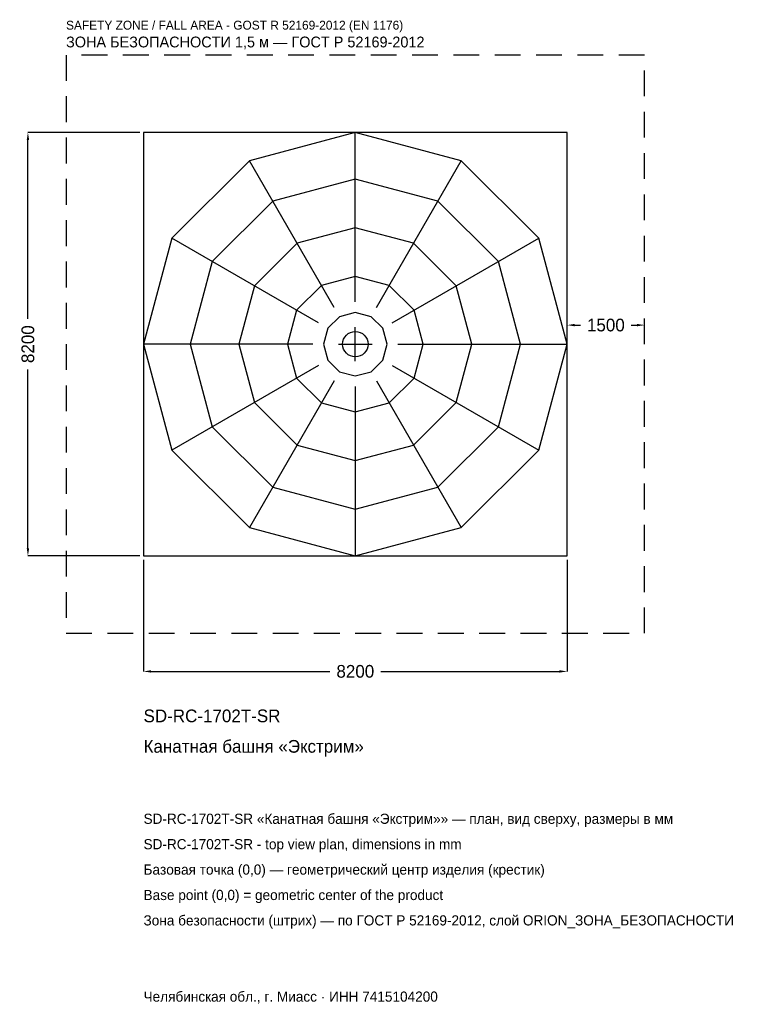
# Model space of a CAD drawing. Header units: metres. Extents: x -6497 to 7491, y -12785 to 6284.
import ezdxf

# ---------------------------------------------------------------- set-up
doc = ezdxf.new("R2010")
doc.units = ezdxf.units.M
doc.linetypes.add('DASHED', pattern=[800, 500, -300])
for name, color, linetype in [('ORION_ДАННЫЕ', 3, 'Continuous'), ('ORION_ЗОНА_БЕЗОПАСНОСТИ', 1, 'Continuous'), ('ORION_КОНТУР', 7, 'Continuous'), ('ORION_РАЗМЕРЫ', 8, 'Continuous')]:
    doc.layers.add(name, color=color, linetype=linetype)
doc.dimstyles.new('ORION', dxfattribs={"dimtxt": 246, "dimasz": 147.6, "dimexe": 1.25, "dimexo": 73.8, "dimtad": 1, "dimdec": 0, "dimcen": 2.5, "dimazin": 3, "dimtfac": 1, "dimtmove": 0, "dimatfit": 3, "dimarcsym": 0})

# ---------------------------------------------------------------- blocks, each defined once
blk = doc.blocks.new('_CLOSEDFILLED')
at = {"color": 0, "linetype": 'BYBLOCK'}
blk.add_solid([(-1, 0.16), (0, 0), (-1, -0.16)], dxfattribs=at)
blk = doc.blocks.new('*D1')
for p, q in [((-4100, -4173.8), (-4100, -6338)), ((4100, -4173.8), (4100, -6338)), ((-3952.4, -6338), (-492, -6338)), ((492, -6338), (3952.4, -6338))]:
    blk.add_line(p, q)
at = {"layer": 'Defpoints'}
for p in [(-4100, -4100), (4100, -4100), (-4100, -6338)]:
    blk.add_point(p, dxfattribs=at)
at = {"layer": 'ORION_РАЗМЕРЫ', "xscale": 147.6, "yscale": 147.6, "rotation": 180}
blk.add_blockref('_CLOSEDFILLED', (-4100, -6338), dxfattribs=at)
at = {"layer": 'ORION_РАЗМЕРЫ', "xscale": 147.6, "yscale": 147.6}
blk.add_blockref('_CLOSEDFILLED', (4100, -6338), dxfattribs=at)
at = {"layer": 'ORION_РАЗМЕРЫ', "insert": (0, -6338), "char_height": 246, "attachment_point": 5}
blk.add_mtext('8200', dxfattribs=at)
blk = doc.blocks.new('*D2')
for p, q in [((-4173.8, 4100), (-6338, 4100)), ((-6338, 492), (-6338, 3952.4)), ((-6338, -3952.4), (-6338, -492)), ((-4173.8, -4100), (-6338, -4100))]:
    blk.add_line(p, q)
at = {"layer": 'Defpoints'}
for p in [(-4100, 4100), (-6338, -4100), (-4100, -4100)]:
    blk.add_point(p, dxfattribs=at)
at = {"layer": 'ORION_РАЗМЕРЫ', "xscale": 147.6, "yscale": 147.6}
for p, rotation in [((-6338, 4100), 90), ((-6338, -4100), 270)]:
    blk.add_blockref('_CLOSEDFILLED', p, dxfattribs=dict(at, rotation=rotation))
at = {"layer": 'ORION_РАЗМЕРЫ', "insert": (-6338, 0), "char_height": 246, "attachment_point": 5, "rotation": 90}
blk.add_mtext('8200', dxfattribs=at)
blk = doc.blocks.new('*D3')
for p, q in [((4100, 73.8), (4100, 369)), ((4247.6, 369), (4358, 369)), ((5342, 369), (5452.4, 369)), ((5600, 73.8), (5600, 369))]:
    blk.add_line(p, q)
at = {"layer": 'Defpoints'}
for p in [(4100, 369), (4100, 0), (5600, 0)]:
    blk.add_point(p, dxfattribs=at)
at = {"layer": 'ORION_РАЗМЕРЫ', "xscale": 147.6, "yscale": 147.6, "rotation": 180}
blk.add_blockref('_CLOSEDFILLED', (4100, 369), dxfattribs=at)
at = {"layer": 'ORION_РАЗМЕРЫ', "xscale": 147.6, "yscale": 147.6}
blk.add_blockref('_CLOSEDFILLED', (5600, 369), dxfattribs=at)
at = {"layer": 'ORION_РАЗМЕРЫ', "insert": (4850, 369), "char_height": 246, "attachment_point": 5}
blk.add_mtext('1500', dxfattribs=at)
blk = doc.blocks.new('ОРИОН SD-RC-1702T-SR Канатная башня Экстрим')
at = {"layer": 'ORION_ЗОНА_БЕЗОПАСНОСТИ', "linetype": 'DASHED'}
blk.add_lwpolyline([(-5600, -5600), (5600, -5600), (5600, 5600), (-5600, 5600)], close=True, dxfattribs=at)
at = {"layer": 'ORION_КОНТУР'}
for p, q in [((0, 820), (0, 4100)), ((-410, 710.1), (-2050, 3550.7)), ((410, 710.1), (2050, 3550.7)), ((-710.1, 410), (-3550.7, 2050)), ((710.1, 410), (3550.7, 2050)), ((-820, 0), (-4100, 0)), ((820, 0), (4100, 0)), ((-710.1, -410), (-3550.7, -2050)), ((710.1, -410), (3550.7, -2050)), ((-410, -710.1), (-2050, -3550.7)), ((410, -710.1), (2050, -3550.7)), ((0, -820), (0, -4100))]:
    blk.add_line(p, q, dxfattribs=at)
for points in [[(-4100, -4100), (4100, -4100), (4100, 4100), (-4100, 4100)], [(4100, 0), (3550.7, 2050), (2050, 3550.7), (0, 4100), (-2050, 3550.7), (-3550.7, 2050), (-4100, 0), (-3550.7, -2050), (-2050, -3550.7), (0, -4100), (2050, -3550.7), (3550.7, -2050)], [(3198, 0), (2769.5, 1599), (1599, 2769.5), (0, 3198), (-1599, 2769.5), (-2769.5, 1599), (-3198, 0), (-2769.5, -1599), (-1599, -2769.5), (0, -3198), (1599, -2769.5), (2769.5, -1599)], [(2255, 0), (1952.9, 1127.5), (1127.5, 1952.9), (0, 2255), (-1127.5, 1952.9), (-1952.9, 1127.5), (-2255, 0), (-1952.9, -1127.5), (-1127.5, -1952.9), (0, -2255), (1127.5, -1952.9), (1952.9, -1127.5)], [(1312, 0), (1136.2, 656), (656, 1136.2), (0, 1312), (-656, 1136.2), (-1136.2, 656), (-1312, 0), (-1136.2, -656), (-656, -1136.2), (0, -1312), (656, -1136.2), (1136.2, -656)], [(615, 0), (532.6, 307.5), (307.5, 532.6), (0, 615), (-307.5, 532.6), (-532.6, 307.5), (-615, 0), (-532.6, -307.5), (-307.5, -532.6), (0, -615), (307.5, -532.6), (532.6, -307.5)]]:
    blk.add_lwpolyline(points, close=True, dxfattribs=at)
blk.add_circle((0, 0), 246, dxfattribs=at)
at = {"layer": 'ORION_РАЗМЕРЫ'}
for p, q in [((0, -328), (0, 328)), ((-328, 0), (328, 0))]:
    blk.add_line(p, q, dxfattribs=at)
at = {"layer": 'ORION_ДАННЫЕ'}
for tag, p in [('АРТИКУЛ', (-4100, -7322)), ('НАИМЕНОВАНИЕ', (-4100, -7912.4))]:
    blk.add_attdef(tag, p, '', height=246, dxfattribs=at)
at = {"layer": 'ORION_ДАННЫЕ', "flags": 1}
for tag, p in [('ПРОИЗВОДИТЕЛЬ', (-4100, -8502.8)), ('ТЕЛЕФОН', (-4100, -9093.2)), ('САЙТ', (-4100, -10274)), ('АДРЕС', (-4100, -10864.4)), ('РЕКВИЗИТЫ', (-4100, -11454.8)), ('ГАБАРИТЫ', (-4100, -12045.2)), ('ЗОНА_БЕЗОПАСНОСТИ', (-4100, -12635.6))]:
    blk.add_attdef(tag, p, '', height=246, dxfattribs=at)
at = {"layer": 'ORION_ЗОНА_БЕЗОПАСНОСТИ', "color": 1}
for s, height, p in [('SAFETY ZONE / FALL AREA - GOST R 52169-2012 (EN 1176)', 172.2, (-5600, 6092)), ('ЗОНА БЕЗОПАСНОСТИ 1,5 м — ГОСТ Р 52169-2012', 209.1, (-5600, 5747.6))]:
    blk.add_text(s, height=height, dxfattribs=at).set_placement(p)
at = {"layer": 'ORION_РАЗМЕРЫ'}
dim = blk.add_linear_dim(base=(-6338, -4100), p1=(-4100, -4100), p2=(-4100, 4100), angle=90, dimstyle='ORION', dxfattribs=at)
dim.commit()
dim.dimension.update_dxf_attribs({"geometry": '*D2', "text_midpoint": (-6338, 0)})
for base, p1, p2, picture, middle in [((4100, 369), (4100, 0), (5600, 0), '*D3', (4850, 369)), ((-4100, -6338), (-4100, -4100), (4100, -4100), '*D1', (0, -6338))]:
    dim = blk.add_linear_dim(base=base, p1=p1, p2=p2, dimstyle='ORION', dxfattribs=at)
    dim.commit()
    dim.dimension.update_dxf_attribs({"geometry": picture, "text_midpoint": middle})

msp = doc.modelspace()

# ---------------------------------------------------------------- block references
msp.add_blockref('ОРИОН SD-RC-1702T-SR Канатная башня Экстрим', (0, 0)).add_auto_attribs({'АРТИКУЛ': 'SD-RC-1702T-SR', 'НАИМЕНОВАНИЕ': 'Канатная башня «Экстрим»'})

# ---------------------------------------------------------------- texts
at = {"layer": 'ORION_ДАННЫЕ', "color": 3}
for s, p in [('SD-RC-1702T-SR «Канатная башня «Экстрим»» — план, вид сверху, размеры в мм', (-4100, -9290)), ('SD-RC-1702T-SR - top view plan, dimensions in mm', (-4100, -9782)), ('Челябинская обл., г. Миасс · ИНН 7415104200', (-4100, -12734))]:
    msp.add_text(s, height=196.8, dxfattribs=at).set_placement(p)
at = {"layer": 'ORION_ДАННЫЕ', "color": 7}
for s, p in [('Базовая точка (0,0) — геометрический центр изделия (крестик)', (-4100, -10274)), ('Base point (0,0) = geometric center of the product', (-4100, -10766))]:
    msp.add_text(s, height=196.8, dxfattribs=at).set_placement(p)
at = {"layer": 'ORION_ДАННЫЕ', "color": 1}
msp.add_text('Зона безопасности (штрих) — по ГОСТ Р 52169-2012, слой ORION_ЗОНА_БЕЗОПАСНОСТИ', height=196.8, dxfattribs=at).set_placement((-4100, -11258))

doc.saveas('drawing.dxf')
